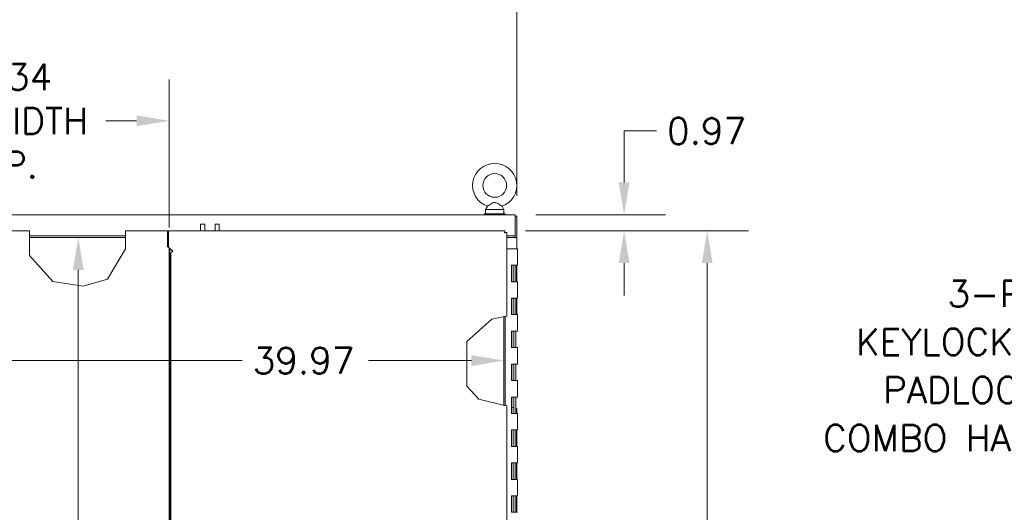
# Model space of a CAD drawing. Header units: inches. Extents: x 14 to 326, y 10 to 205.
# Tile 35 of 107: x 99 to 159, y 137 to 166. Entities that reach past the tile are written whole.
import ezdxf

# ---------------------------------------------------------------- set-up
doc = ezdxf.new("R2010")
doc.units = ezdxf.units.IN
doc.header["$LTSCALE"] = 20
doc.header["$MEASUREMENT"] = 0
for name, color, linetype, lineweight in [('Dimension (ANSI)', 7, 'Continuous', 5), ('Symbol (ANSI)', 7, 'Continuous', 5), ('Visible (ANSI)', 7, 'Continuous', 5), ('Visible Narrow (ANSI)', 7, 'Continuous', 5)]:
    doc.layers.add(name, color=color, linetype=linetype, lineweight=lineweight)
doc.styles.add('ROMANS', font='romans.shx')
doc.dimstyles.new('Default (ANSI)', dxfattribs={"dimscale": 20, "dimtxt": 0.08, "dimasz": 0.098425, "dimexe": 0.125, "dimexo": 0.0625, "dimgap": 0.031496, "dimtad": 0, "dimtih": 1, "dimtoh": 1, "dimrnd": 1e-08, "dimzin": 0, "dimdsep": 46, "dimtxsty": 'ROMANS', "dimcen": 0.09, "dimdle": 0.393701, "dimclrd": 256, "dimclre": 256, "dimclrt": 256, "dimadec": 0, "dimazin": 0, "dimtfac": 1.25, "dimtofl": 0, "dimtmove": 0, "dimatfit": 3, "dimfxl": 1, "dimtolj": 1, "dimtzin": 0, "dimlwd": -1, "dimlwe": -1, "dimarcsym": 0})
doc.dimstyles.new('Default (ANSI)$7', dxfattribs={"dimscale": 20, "dimtxt": 0.08, "dimasz": 0.098425, "dimexe": 0.125, "dimexo": 0.0625, "dimgap": 0.031496, "dimtad": 0, "dimtih": 1, "dimtoh": 1, "dimrnd": 1e-08, "dimzin": 0, "dimdsep": 46, "dimtxsty": 'ROMANS', "dimcen": 0.09, "dimdle": 0.393701, "dimclrd": 256, "dimclre": 256, "dimclrt": 256, "dimadec": 0, "dimazin": 0, "dimtfac": 1.25, "dimtofl": 0, "dimtmove": 0, "dimatfit": 3, "dimfxl": 1, "dimtolj": 1, "dimtzin": 0, "dimlwd": -1, "dimlwe": -1, "dimarcsym": 0})

# ---------------------------------------------------------------- blocks, each defined once
blk = doc.blocks.new('*D5')
at = {"layer": 'Defpoints', "color": 0, "transparency": 16777216}
for p in [(129.319, 170.35), (87.194, 154.518), (129.319, 154.518)]:
    blk.add_point(p, dxfattribs=at)
at = {"layer": 'Dimension (ANSI)', "transparency": 16777216}
for p, q in [((87.194, 155.768), (87.194, 172.85)), ((129.319, 155.768), (129.319, 172.85)), ((89.162, 170.35), (101.303, 170.35)), ((127.35, 170.35), (115.21, 170.35))]:
    blk.add_line(p, q, dxfattribs=at)
for points in [[(89.162, 170.678), (89.162, 170.022), (87.194, 170.35)], [(127.35, 170.678), (127.35, 170.022), (129.319, 170.35)]]:
    blk.add_solid(points, dxfattribs=at)
at = {"layer": 'Dimension (ANSI)', "transparency": 16777216, "insert": (108.256, 170.35), "char_height": 1.6, "attachment_point": 5, "style": 'ROMANS'}
blk.add_mtext('\\A1;42.12{\\PTUB WIDTH}', dxfattribs=at)
blk = doc.blocks.new('*D11')
at = {"layer": 'Defpoints', "color": 0, "transparency": 16777216}
for p in [(102.725, 153.237), (102.725, 153.237), (102.725, 101.862)]:
    blk.add_point(p, dxfattribs=at)
at = {"layer": 'Dimension (ANSI)', "transparency": 16777216}
for p, q in [((102.725, 151.268), (102.725, 131.979)), ((102.725, 103.83), (102.725, 129.12))]:
    blk.add_line(p, q, dxfattribs=at)
for points in [[(102.397, 151.268), (103.053, 151.268), (102.725, 153.237)], [(102.397, 103.83), (103.053, 103.83), (102.725, 101.862)]]:
    blk.add_solid(points, dxfattribs=at)
at = {"layer": 'Dimension (ANSI)', "transparency": 16777216, "insert": (99.525, 131.349), "char_height": 1.6, "attachment_point": 1, "style": 'ROMANS'}
blk.add_mtext('\\A1;51.38', dxfattribs=at)
blk = doc.blocks.new('*D13')
at = {"layer": 'Defpoints', "color": 0, "transparency": 16777216}
for p in [(108.233, 160.313), (87.889, 153.539), (108.233, 152.592)]:
    blk.add_point(p, dxfattribs=at)
at = {"layer": 'Dimension (ANSI)', "transparency": 16777216}
for p, q in [((87.889, 154.789), (87.889, 162.813)), ((108.233, 153.842), (108.233, 162.813)), ((89.857, 160.313), (91.717, 160.313)), ((106.264, 160.313), (104.405, 160.313))]:
    blk.add_line(p, q, dxfattribs=at)
for points in [[(89.857, 160.641), (89.857, 159.985), (87.889, 160.313)], [(106.264, 160.641), (106.264, 159.985), (108.233, 160.313)]]:
    blk.add_solid(points, dxfattribs=at)
at = {"layer": 'Dimension (ANSI)', "transparency": 16777216, "insert": (98.061, 160.313), "char_height": 1.6, "attachment_point": 5, "style": 'ROMANS'}
blk.add_mtext('\\A1;20.34{\\PLID WIDTH\\PTYP.}', dxfattribs=at)
blk = doc.blocks.new('*D15')
at = {"layer": 'Defpoints', "color": 0, "transparency": 16777216}
for p in [(128.599, 153.644), (128.599, 101.457), (140.86, 101.457)]:
    blk.add_point(p, dxfattribs=at)
at = {"layer": 'Dimension (ANSI)', "transparency": 16777216}
for p, q in [((129.849, 153.644), (143.36, 153.644)), ((140.86, 151.676), (140.86, 131.647)), ((140.86, 103.425), (140.86, 123.454)), ((129.849, 101.457), (143.36, 101.457))]:
    blk.add_line(p, q, dxfattribs=at)
for points in [[(140.531, 151.676), (141.188, 151.676), (140.86, 153.644)], [(140.531, 103.425), (141.188, 103.425), (140.86, 101.457)]]:
    blk.add_solid(points, dxfattribs=at)
at = {"layer": 'Dimension (ANSI)', "transparency": 16777216, "insert": (140.86, 127.55), "char_height": 1.6, "attachment_point": 5, "style": 'ROMANS'}
blk.add_mtext('\\A1;52.19{\\PLID HEIGHT\\PTYP.}', dxfattribs=at)
blk = doc.blocks.new('*D16')
at = {"layer": 'Defpoints', "color": 0, "transparency": 16777216}
for p in [(129.225, 154.612), (135.823, 154.612), (128.599, 153.644)]:
    blk.add_point(p, dxfattribs=at)
at = {"layer": 'Dimension (ANSI)', "transparency": 16777216}
for p, q in [((135.823, 156.58), (135.823, 159.699)), ((135.823, 159.699), (137.792, 159.699)), ((130.475, 154.612), (138.323, 154.612)), ((129.849, 153.644), (138.323, 153.644)), ((135.823, 151.676), (135.823, 149.707))]:
    blk.add_line(p, q, dxfattribs=at)
for points in [[(135.495, 156.58), (136.151, 156.58), (135.823, 154.612)], [(135.495, 151.676), (136.151, 151.676), (135.823, 153.644)]]:
    blk.add_solid(points, dxfattribs=at)
at = {"layer": 'Dimension (ANSI)', "transparency": 16777216, "insert": (138.421, 160.499), "char_height": 1.6, "attachment_point": 1, "style": 'ROMANS'}
blk.add_mtext('\\A1;0.97', dxfattribs=at)
blk = doc.blocks.new('*D30')
at = {"layer": 'Defpoints', "color": 0, "transparency": 16777216}
for p in [(88.569, 153.237), (128.535, 152.55), (128.535, 145.762)]:
    blk.add_point(p, dxfattribs=at)
at = {"layer": 'Dimension (ANSI)', "transparency": 16777216}
for p, q in [((90.537, 145.762), (112.668, 145.762)), ((126.567, 145.762), (120.328, 145.762))]:
    blk.add_line(p, q, dxfattribs=at)
for points in [[(90.537, 146.09), (90.537, 145.433), (88.569, 145.762)], [(126.567, 146.09), (126.567, 145.433), (128.535, 145.762)]]:
    blk.add_solid(points, dxfattribs=at)
at = {"layer": 'Dimension (ANSI)', "transparency": 16777216, "insert": (113.298, 146.562), "char_height": 1.6, "attachment_point": 1, "style": 'ROMANS'}
blk.add_mtext('\\A1;39.97', dxfattribs=at)

msp = doc.modelspace()

# ---------------------------------------------------------------- linework, layer by layer
at = {"layer": 'Visible (ANSI)'}
for p, q in [((127.3502, 154.6745), (128.6002, 154.6745)), ((127.3502, 154.612), (127.3502, 154.6745)), ((127.532, 155.1299), (127.4152, 154.9245)), ((127.4152, 154.9245), (128.5352, 154.9245)), ((127.4152, 154.9245), (127.4152, 154.6745)), ((128.4185, 155.1299), (128.5352, 154.9245)), ((128.5352, 154.9245), (128.5352, 154.6745)), ((128.6002, 154.612), (128.6002, 154.6745)), ((87.2876, 154.612), (129.2252, 154.612)), ((110.1415, 153.6441), (110.1415, 154.0466)), ((110.3915, 153.6441), (110.3915, 154.0466)), ((111.0175, 153.6441), (111.0175, 154.0466)), ((111.2675, 153.6441), (111.2675, 154.0466)), ((129.2252, 154.487), (129.2252, 154.612)), ((129.2252, 154.5183), (129.3189, 154.5183)), ((129.2252, 154.487), (129.2252, 153.3307)), ((129.3189, 153.2372), (129.3189, 154.5183)), ((87.9937, 153.6433), (99.7583, 153.6433)), ((99.7583, 153.6433), (99.7583, 153.5184)), ((99.7583, 152.1409), (99.7583, 153.5184)), ((105.5935, 153.5184), (105.5935, 153.6433)), ((105.5935, 153.6433), (108.1389, 153.6433)), ((105.5935, 153.5184), (105.5935, 152.5494)), ((108.1389, 153.5184), (108.1389, 153.6433)), ((108.1514, 153.5549), (108.1389, 153.5549)), ((108.1389, 152.6748), (108.1389, 153.5184)), ((108.1514, 153.4559), (108.1389, 153.4559)), ((108.1514, 153.4559), (108.1514, 152.7059)), ((108.2039, 153.6441), (128.5992, 153.6441)), ((108.2039, 153.6441), (108.2039, 153.5191)), ((108.2039, 153.5191), (108.2039, 152.6441)), ((128.5992, 153.6441), (128.5992, 153.5504)), ((128.6102, 153.5393), (128.7039, 153.5393)), ((128.7039, 153.5393), (128.7039, 148.4626)), ((99.7583, 153.3307), (105.5935, 153.3307)), ((99.7583, 153.237), (105.5935, 153.237)), ((108.1514, 153.3307), (108.2039, 153.3307)), ((108.1514, 153.237), (108.2039, 153.237)), ((129.2252, 153.3307), (128.7039, 153.3307)), ((128.7039, 153.237), (129.194, 153.237)), ((129.3189, 153.237), (129.194, 153.237)), ((129.2252, 153.2372), (129.2252, 153.3307)), ((129.2252, 153.2372), (129.3189, 153.2372)), ((129.2252, 153.237), (129.2252, 153.2372)), ((129.3189, 153.2372), (129.3189, 153.237)), ((129.3189, 153.237), (129.3189, 152.55)), ((105.5935, 152.5494), (104.4908, 150.7064)), ((108.1075, 152.6746), (108.1075, 152.6748)), ((108.1075, 152.6748), (108.1389, 152.6748)), ((108.1077, 152.6746), (108.1075, 152.6746)), ((108.1599, 152.6746), (108.1077, 152.6746)), ((108.1514, 152.7059), (108.1389, 152.7059)), ((108.2039, 152.6441), (108.4539, 152.3941)), ((108.2326, 152.592), (108.2326, 102.5071)), ((108.2739, 152.4153), (108.2739, 152.5741)), ((108.2739, 152.4153), (108.2739, 152.2164)), ((108.4539, 152.3941), (108.4541, 152.3941)), ((108.4541, 152.3939), (108.4539, 152.3939)), ((108.4541, 152.3941), (108.4541, 152.3939)), ((129.183, 152.55), (128.7039, 152.55)), ((129.183, 152.55), (129.3626, 152.55)), ((129.3626, 152.55), (129.3626, 151.55)), ((101.1851, 150.5637), (99.7583, 152.1409)), ((108.2739, 151.718), (108.2639, 151.7281)), ((108.2739, 152.2164), (108.2739, 151.674)), ((108.2739, 151.674), (108.2739, 151.6519)), ((108.2739, 103.4474), (108.2739, 151.6519)), ((108.329, 102.9031), (108.329, 152.1962)), ((129.0037, 150.55), (129.0037, 151.55)), ((129.0037, 151.55), (129.183, 151.55)), ((129.0104, 151.55), (129.0104, 150.55)), ((129.1376, 151.55), (129.1376, 150.55)), ((129.3626, 151.55), (129.183, 151.55)), ((129.2576, 151.55), (129.2576, 150.55)), ((129.3189, 151.55), (129.3189, 150.55)), ((103.0252, 150.279), (101.1851, 150.5637)), ((104.4908, 150.7064), (103.0252, 150.279)), ((129.183, 150.55), (129.0037, 150.55)), ((129.183, 150.55), (129.3626, 150.55)), ((129.3626, 150.55), (129.3626, 149.55)), ((129.0037, 148.55), (129.0037, 149.55)), ((129.0037, 149.55), (129.183, 149.55)), ((129.0104, 149.55), (129.0104, 148.55)), ((129.1376, 149.55), (129.1376, 148.55)), ((129.3626, 149.55), (129.183, 149.55)), ((129.2576, 149.55), (129.2576, 148.55)), ((129.3189, 149.55), (129.3189, 148.5845)), ((126.282, 146.916), (127.7918, 148.2818)), ((127.7918, 148.2818), (128.579, 148.4379)), ((128.5352, 148.4292), (128.5352, 143.047)), ((128.7039, 148.4626), (128.579, 148.4379)), ((128.6102, 148.4441), (128.6102, 143.0289)), ((129.183, 148.55), (129.0037, 148.55)), ((129.183, 148.55), (129.3626, 148.55)), ((129.3189, 148.5845), (129.2576, 148.5724)), ((129.3626, 148.55), (129.3626, 147.55)), ((129.0037, 146.55), (129.0037, 147.55)), ((129.0037, 147.55), (129.183, 147.55)), ((129.0104, 147.55), (129.0104, 146.55)), ((129.1376, 147.55), (129.1376, 146.55)), ((129.3626, 147.55), (129.183, 147.55)), ((129.2576, 147.55), (129.2576, 146.55)), ((126.282, 144.2125), (126.282, 146.916)), ((129.183, 146.55), (129.0037, 146.55)), ((129.183, 146.55), (129.3626, 146.55)), ((129.3626, 146.55), (129.3626, 145.55)), ((129.0037, 144.55), (129.0037, 145.55)), ((129.0037, 145.55), (129.183, 145.55)), ((129.0104, 145.55), (129.0104, 144.55)), ((129.1376, 145.55), (129.1376, 144.55)), ((129.3626, 145.55), (129.183, 145.55)), ((129.2576, 145.55), (129.2576, 144.55)), ((129.183, 144.55), (129.0037, 144.55)), ((129.183, 144.55), (129.3626, 144.55)), ((129.3626, 144.55), (129.3626, 143.55)), ((127.003, 143.4155), (126.282, 144.2125)), ((128.579, 143.0364), (127.003, 143.4155)), ((129.0037, 142.55), (129.0037, 143.55)), ((129.0037, 143.55), (129.183, 143.55)), ((129.0104, 143.55), (129.0104, 142.55)), ((129.1376, 143.55), (129.1376, 142.55)), ((129.3626, 143.55), (129.183, 143.55)), ((129.2576, 143.55), (129.2576, 142.55)), ((128.579, 143.0364), (128.7039, 143.0064)), ((128.7039, 143.0064), (128.7039, 101.5613)), ((129.1376, 142.902), (129.0104, 142.9327)), ((129.2576, 142.8732), (129.3189, 142.8584)), ((129.3189, 142.8584), (129.3189, 142.55)), ((129.183, 142.55), (129.0037, 142.55)), ((129.183, 142.55), (129.3626, 142.55)), ((129.3626, 142.55), (129.3626, 141.55)), ((129.0037, 140.55), (129.0037, 141.55)), ((129.0037, 141.55), (129.183, 141.55)), ((129.0104, 141.55), (129.0104, 140.55)), ((129.1376, 141.55), (129.1376, 140.55)), ((129.3626, 141.55), (129.183, 141.55)), ((129.2576, 141.55), (129.2576, 140.55)), ((129.3189, 141.55), (129.3189, 140.55)), ((129.183, 140.55), (129.0037, 140.55)), ((129.183, 140.55), (129.3626, 140.55)), ((129.3626, 140.55), (129.3626, 139.55)), ((129.0037, 138.55), (129.0037, 139.55)), ((129.0037, 139.55), (129.183, 139.55)), ((129.0104, 139.55), (129.0104, 138.55)), ((129.1376, 139.55), (129.1376, 138.55)), ((129.3626, 139.55), (129.183, 139.55)), ((129.2576, 139.55), (129.2576, 138.55)), ((129.3189, 139.55), (129.3189, 138.55)), ((129.183, 138.55), (129.0037, 138.55)), ((129.183, 138.55), (129.3626, 138.55)), ((129.3626, 138.55), (129.3626, 137.55)), ((129.0037, 136.55), (129.0037, 137.55)), ((129.0037, 137.55), (129.183, 137.55)), ((129.0104, 137.55), (129.0104, 136.55)), ((129.1376, 137.55), (129.1376, 136.55)), ((129.3626, 137.55), (129.183, 137.55)), ((129.2576, 137.55), (129.2576, 136.55)), ((129.3189, 137.55), (129.3189, 136.55)), ((129.183, 136.55), (129.0037, 136.55)), ((129.183, 136.55), (129.3626, 136.55))]:
    msp.add_line(p, q, dxfattribs=at)
msp.add_circle((127.9752, 156.3945), 0.72, dxfattribs=at)
msp.add_arc((127.9752, 156.3945), 1.34, 289.317349, 250.682651, dxfattribs=at)
for points, knots in [([(127.9752, 155.3645), (127.9543, 155.3645), (127.932, 155.3607), (127.8707, 155.3393), (127.8331, 155.3188), (127.7462, 155.267), (127.6999, 155.2369), (127.6281, 155.1908), (127.6006, 155.1732), (127.5607, 155.1479), (127.547, 155.1393), (127.5344, 155.1314), (127.532, 155.1299), (127.532, 155.1299)], [0, 0, 0, 0, 0.06292404, 0.06292404, 0.14907055, 0.14907055, 0.25610509, 0.25610509, 0.336116, 0.336116, 0.40328218, 0.40328218, 0.44477245, 0.44477245, 0.44477245, 0.44477245]), ([(128.4185, 155.1299), (128.4185, 155.1299), (128.4185, 155.1299), (128.4176, 155.1304), (128.4117, 155.1341), (128.3903, 155.1476), (128.3746, 155.1575), (128.3332, 155.1838), (128.3067, 155.2009), (128.2414, 155.2427), (128.2016, 155.2684), (128.1101, 155.3233), (128.0609, 155.3503), (128.0013, 155.363), (127.9884, 155.3645), (127.9752, 155.3645)], [1.43431483, 1.43431483, 1.43431483, 1.43431483, 1.43982648, 1.43982648, 1.51420167, 1.51420167, 1.59268484, 1.59268484, 1.68524554, 1.68524554, 1.80268781, 1.80268781, 1.94622245, 1.94622245, 1.9858069, 1.9858069, 1.9858069, 1.9858069]), ([(128.5965, 153.6414), (128.5931, 153.6345), (128.5896, 153.6137), (128.5862, 153.5854), (128.5838, 153.5656), (128.5814, 153.5424), (128.579, 153.5191)], [-0.86719116, -0.86719116, -0.86719116, -0.86719116, -0.3557543, -0.3557543, -0.3557543, 0, 0, 0, 0]), ([(128.579, 153.5191), (128.5851, 153.534), (128.5912, 153.548), (128.5974, 153.5501), (128.598, 153.5503), (128.5986, 153.5504), (128.5992, 153.5504)], [0, 0, 0, 0, 0.9110099, 0.9110099, 0.9110099, 1, 1, 1, 1]), ([(128.579, 153.5191), (128.5939, 153.5253), (128.6078, 153.5314), (128.6099, 153.5375), (128.6101, 153.5381), (128.6102, 153.5387), (128.6102, 153.5393)], [0, 0, 0, 0, 0.9110099, 0.9110099, 0.9110099, 1, 1, 1, 1]), ([(128.7012, 153.5366), (128.6943, 153.5332), (128.6736, 153.5298), (128.6452, 153.5263), (128.6255, 153.5239), (128.6022, 153.5215), (128.579, 153.5191)], [-0.86719116, -0.86719116, -0.86719116, -0.86719116, -0.3557543, -0.3557543, -0.3557543, 0, 0, 0, 0]), ([(108.2326, 152.592), (108.2326, 152.6173), (108.2081, 152.6425), (108.1705, 152.6677), (108.1671, 152.67), (108.1635, 152.6723), (108.1599, 152.6746)], [0, 0, 0, 0, 1.0439524, 1.0439524, 1.0439524, 1.139631, 1.139631, 1.139631, 1.139631]), ([(108.2639, 151.7281), (108.2484, 151.7639), (108.2341, 151.7998), (108.2328, 151.8356), (108.2327, 151.8377), (108.2326, 151.8398), (108.2326, 151.8419)], [0, 0, 0, 0, 1.4834748, 1.4834748, 1.4834748, 1.5707963, 1.5707963, 1.5707963, 1.5707963])]:
    msp.add_open_spline(points, degree=3, knots=knots, dxfattribs=at)
for points, degree in [([(108.1514, 153.5549), (108.1514, 153.5549), (108.1514, 153.545), (108.1514, 153.5248), (108.1514, 153.4947), (108.1514, 153.4559)], 5), ([(128.5992, 153.6441), (128.5983, 153.6441), (128.5974, 153.6432), (128.5965, 153.6414)], 3), ([(128.7039, 153.5393), (128.7039, 153.5384), (128.703, 153.5375), (128.7012, 153.5366)], 3), ([(108.1514, 152.7059), (108.1514, 152.6991), (108.1514, 152.6926), (108.1514, 152.6863), (108.1514, 152.6803), (108.1514, 152.6746)], 5), ([(108.4539, 152.3939), (108.4232, 152.3761), (108.3928, 152.3582), (108.3699, 152.3404)], 3)]:
    msp.add_open_spline(points, degree=degree, dxfattribs=at)
at = {"layer": 'Visible Narrow (ANSI)'}
for p, q in [((110.1415, 154.0466), (110.3915, 154.0466)), ((111.0175, 154.0466), (111.2675, 154.0466))]:
    msp.add_line(p, q, dxfattribs=at)
msp.add_arc((108.4539, 152.1962), 0.1249, 170.716327, 180, dxfattribs=at)
msp.add_open_spline([(108.3306, 152.2164), (108.3315, 152.222), (108.3328, 152.2278), (108.3405, 152.2582), (108.3519, 152.2872), (108.3651, 152.3255), (108.3675, 152.3329), (108.3698, 152.3404)], degree=3, knots=[3.97020688, 3.97020688, 3.97020688, 3.97020688, 4.02769637, 4.02769637, 4.27939802, 4.27939802, 4.3387391, 4.3387391, 4.3387391, 4.3387391], dxfattribs=at)

# ---------------------------------------------------------------- texts
at = {"layer": 'Symbol (ANSI)', "insert": (164.6862, 150.6138), "char_height": 1.6, "width": 20.060064, "attachment_point": 3, "line_spacing_factor": 1.093904, "style": 'ROMANS'}
msp.add_mtext('{\\fRomanS|b0|i0;\\H1.6000;3-POINT \\PKEYLOCKING-\\PPADLOCKING\\PCOMBO HANDLE}', dxfattribs=at)

# ---------------------------------------------------------------- dimensions: what is measured, and where the dimension line sits
at = {"layer": 'Dimension (ANSI)'}
for base, p1, p2, angle, text, override, picture, middle in [((129.3189263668, 170.34987269), (87.1939263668, 154.5182527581), (129.3189263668, 154.5182527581), 180, '<>{\\PTUB WIDTH}', {"dimtih": 0, "dimtoh": 0, "dimdec": 2, "dimtp": 0, "dimtm": 0, "dimtdec": 2, "dimatfit": 1}, '*D5', (108.2564263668, 170.34987269)), ((108.2326, 160.3128), (87.8889, 153.5386), (108.2326, 152.592), 180, '<>{\\PLID WIDTH\\PTYP.}', {"dimtih": 0, "dimtoh": 0, "dimdec": 2, "dimtp": 0, "dimtm": 0, "dimtdec": 2, "dimatfit": 1}, '*D13', (98.0608, 160.3128)), ((140.8596, 101.4566), (128.5992, 153.6441), (128.5992, 101.4566), 270, '<>{\\PLID HEIGHT\\PTYP.}', {"dimdec": 2, "dimtp": 0, "dimtm": 0, "dimtdec": 2, "dimatfit": 1}, '*D15', (140.8596, 127.5503))]:
    dim = msp.add_linear_dim(base=base, p1=p1, p2=p2, angle=angle, text=text, dimstyle='Default (ANSI)', override=override, dxfattribs=at)
    dim.commit()
    dim.dimension.update_dxf_attribs({"geometry": picture, "text_midpoint": middle, "dimtype": 160})
for base, p1, p2, angle, override, picture, middle in [((135.8231, 154.612), (128.5992, 153.6441), (129.2252, 154.612), 270, {"dimdec": 2, "dimtp": 0, "dimtm": 0, "dimtdec": 2, "dimatfit": 1}, '*D16', (140.8596, 159.699)), ((128.5352, 145.7615), (88.5689, 153.237), (128.5352, 152.55), 180, {"dimtih": 0, "dimtoh": 0, "dimdec": 2, "dimse1": 1, "dimse2": 1, "dimtp": 0, "dimtm": 0, "dimtdec": 2, "dimatfit": 1}, '*D30', (116.4976, 145.7615)), ((102.7247438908, 153.2369527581), (102.7247438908, 101.8619527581), (102.7247438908, 153.2369527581), 90, {"dimdec": 2, "dimse1": 1, "dimse2": 1, "dimtp": 0, "dimtm": 0, "dimtdec": 2, "dimatfit": 1}, '*D11', (102.7247438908, 130.5494527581))]:
    dim = msp.add_linear_dim(base=base, p1=p1, p2=p2, angle=angle, dimstyle='Default (ANSI)', override=override, dxfattribs=at)
    dim.commit()
    dim.dimension.update_dxf_attribs({"geometry": picture, "text_midpoint": middle, "dimtype": 160})

# ---------------------------------------------------------------- leaders
at = {"layer": 'Symbol (ANSI)', "annotation_type": 0, "has_hookline": 1, "hookline_direction": 1, "text_width": 19.4618}
msp.add_leader([(169.7179, 128.9699), (166.9538, 149.8304), (165.3161, 149.8138)], dimstyle='Default (ANSI)$7', override={"dimtad": 0}, dxfattribs=at)

doc.saveas('drawing.dxf')
